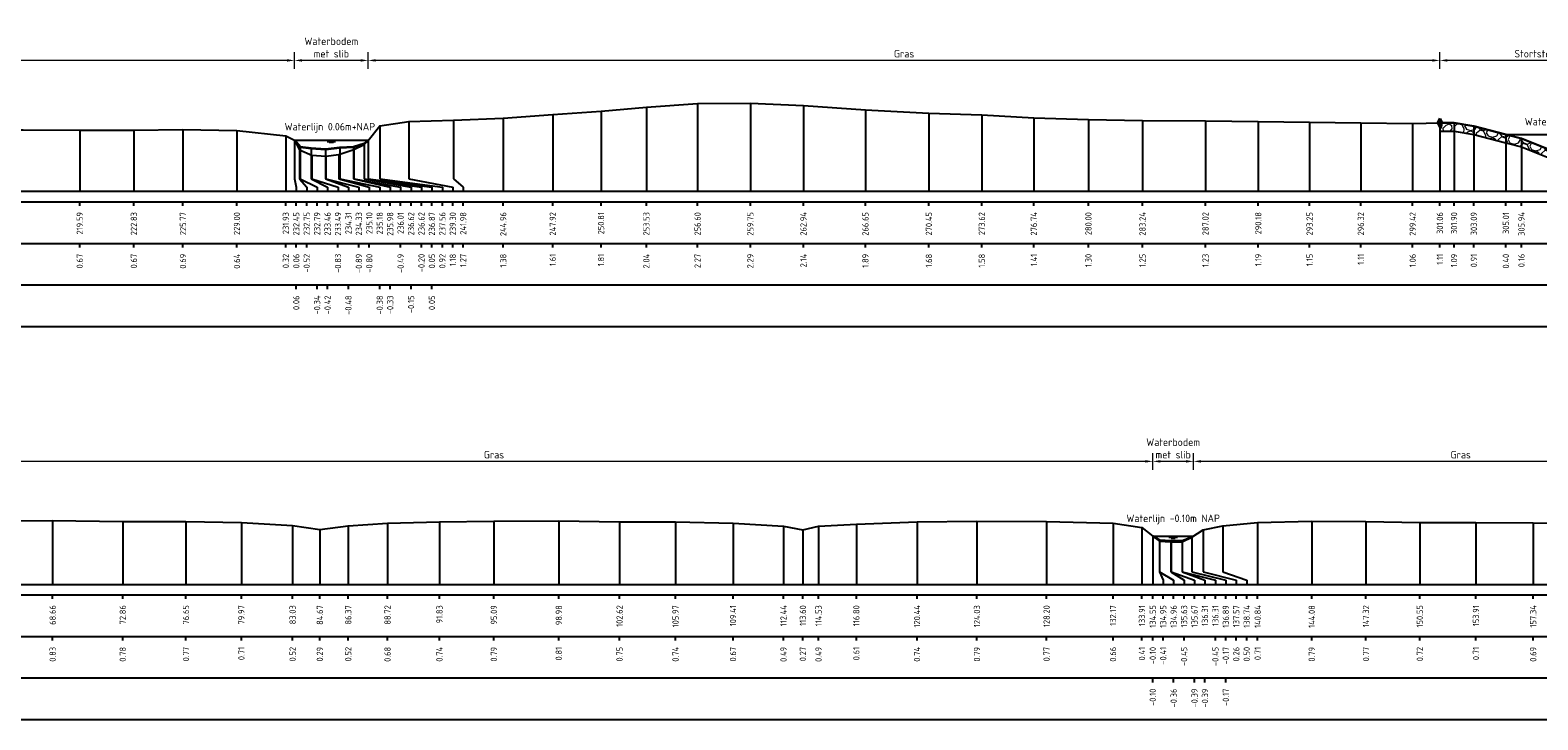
# Model space of a CAD drawing. Header units: metres. Extents: x 132725 to 140175, y 414354 to 417094.
# Tile 46 of 61: x 139917 to 140008, y 416888 to 416930. Entities that reach past the tile are written whole.
import ezdxf
from ezdxf.enums import TextEntityAlignment as Align

# ---------------------------------------------------------------- set-up
doc = ezdxf.new("R2010")
doc.units = ezdxf.units.M
doc.header["$PDMODE"] = 35
doc.header["$PDSIZE"] = 0.075
doc.layers.get('Defpoints').update_dxf_attribs({"true_color": 0x806000})
for name, color, linetype, lineweight in [('B-ME-GW-MAAIVELD-GD', 8, 'GW-MAAIVELD', 25), ('B-ME-VH-KANT ASFALT-SD', 7, 'Continuous', 25), ('B-ME-VH-VERHARDING_BESTORTING-A', 252, 'Continuous', 18), ('X-ME-AL-PROFIEL_BOVENKANT SLIB-GD', 42, 'Continuous', 35), ('X-XX-AL-DETAIL1-M', 7, 'Continuous', 18), ('X-XX-AL-GEBRUIKTE XREFS-GD', 7, 'Continuous', 35), ('X-XX-AL-NAP-T18', 7, 'Continuous', 18)]:
    doc.layers.add(name, color=color, linetype=linetype, lineweight=lineweight)
for name, color, linetype in [('X-ME-AL-PROFIEL_STORTSTEEN-GD', 7, 'Continuous'), ('X-ME-AL-PROFIEL_WATERLIJN-GD', 150, 'Continuous'), ('X-ME-AL-PROFIELRASTER-S', 7, 'Continuous')]:
    doc.layers.add(name, color=color, linetype=linetype)
doc.styles.add('NLCS-ISO-ANNOTATIEF-T18', font='NLCS-ISO.ttf', dxfattribs={"height": 1.8})
doc.styles.add('NLCS-ISO-ANNOTATIVE-T18', font='NLCS-ISO.ttf', dxfattribs={"height": 1.8})
doc.linetypes.add('GW-MAAIVELD', pattern='A,12,[40,NLCS.SHX,S=1,R=0,X=0,Y=-0.5],12', length=24)
doc.dimstyles.new('NLCS-ANNOTATIEF-T18-PIJL_L2_H0', dxfattribs={"dimtxt": 2.5, "dimasz": 1.8, "dimexe": 2, "dimexo": 2, "dimgap": 0.7, "dimtad": 1, "dimzin": 0, "dimdsep": 46, "dimtxsty": 'NLCS-ISO-ANNOTATIEF-T18', "dimcen": 0, "dimdle": 2, "dimclrd": 256, "dimclre": 256, "dimclrt": 10, "dimaunit": 2, "dimadec": 0, "dimazin": 0, "dimtfac": 1, "dimtdec": 3, "dimtofl": 0, "dimtmove": 0, "dimatfit": 3, "dimfxl": 2, "dimfxlon": 1, "dimtfillclr": 256, "dimtolj": 1, "dimtzin": 0, "dimlwd": -1, "dimlwe": -1, "dimarcsym": 0})

# ---------------------------------------------------------------- blocks, each defined once
blk = doc.blocks.new('SAL-PROFIELRASTER_BALK_EIND1-D')
at = {"color": 0, "linetype": 'ByBlock', "lineweight": -2, "flags": 128}
for points in [[(0, 0), (1, 0)], [(0, -2.5), (1, -2.5)], [(0, -12.5), (1, -12.5)]]:
    blk.add_lwpolyline(points, dxfattribs=at)
blk = doc.blocks.new('SAL-PROFIELRASTER_BALK_EIND2-D')
at = {"color": 0, "linetype": 'ByBlock', "lineweight": -2}
blk.add_line((1, -12.5), (0, -12.5), dxfattribs=at)
blk = doc.blocks.new('SAL-PROFIELRASTER_BALK_DATA-D')
at = {"color": 0, "linetype": 'ByBlock', "lineweight": -2}
blk.add_lwpolyline([(0, -3.5), (0, -2.5)], dxfattribs=at)
at = {"color": 0, "linetype": 'ByBlock', "lineweight": -2, "style": 'NLCS-ISO-ANNOTATIVE-T18'}
blk.add_attdef('GETAL', text='', height=1.5, rotation=90, dxfattribs=at).set_placement((0.75, -5), align=Align.RIGHT)
blk = doc.blocks.new('SAL-PROFIELRASTER_AANHAAL-D')
at = {"color": 9, "linetype": 'ByBlock', "lineweight": -2, "flags": 128}
blk.add_lwpolyline([(0, 1), (0, 0)], dxfattribs=at)
blk = doc.blocks.new('SAL-PROFIELRASTER_AANHAAL_STAGGER-D')
at = {"color": 9, "linetype": 'ByBlock', "lineweight": -2, "flags": 128}
for points in [[(0, 0), (0, -0.25)], [(0, -0.25), (1, -0.75)], [(1, -0.75), (1, -1)]]:
    blk.add_lwpolyline(points, dxfattribs=at)
blk = doc.blocks.new('*D79')
at = {"layer": 'Defpoints', "color": 0, "transparency": 16777216}
for p in [(139933.274, 416927.988), (139933.274, 416923.198), (139937.695, 416923.198)]:
    blk.add_point(p, dxfattribs=at)
at = {"layer": 'X-XX-AL-DETAIL1-M', "transparency": 16777216}
for p, q in [((139933.274, 416927.488), (139933.274, 416928.488)), ((139937.695, 416927.488), (139937.695, 416928.488)), ((139937.245, 416927.988), (139933.724, 416927.988))]:
    blk.add_line(p, q, dxfattribs=at)
for points in [[(139933.724, 416928.063), (139933.724, 416927.913), (139933.274, 416927.988)], [(139937.245, 416928.063), (139937.245, 416927.913), (139937.695, 416927.988)]]:
    blk.add_solid(points, dxfattribs=at)
at = {"layer": 'X-XX-AL-DETAIL1-M', "color": 10, "transparency": 16777216, "insert": (139935.484, 416928.763), "char_height": 0.45, "attachment_point": 5, "style": 'NLCS-ISO-ANNOTATIEF-T18'}
blk.add_mtext('\\A1;Waterbodem\\Pmet slib', dxfattribs=at)
blk = doc.blocks.new('*D80')
at = {"layer": 'Defpoints', "color": 0, "transparency": 16777216}
for p in [(140001.88, 416927.988), (140001.88, 416924.252), (140013.594, 416921.672)]:
    blk.add_point(p, dxfattribs=at)
at = {"layer": 'X-XX-AL-DETAIL1-M', "transparency": 16777216}
for p, q in [((140001.88, 416927.488), (140001.88, 416928.488)), ((140013.594, 416927.488), (140013.594, 416928.488)), ((140013.144, 416927.988), (140002.33, 416927.988))]:
    blk.add_line(p, q, dxfattribs=at)
for points in [[(140002.33, 416928.063), (140002.33, 416927.913), (140001.88, 416927.988)], [(140013.144, 416928.063), (140013.144, 416927.913), (140013.594, 416927.988)]]:
    blk.add_solid(points, dxfattribs=at)
at = {"layer": 'X-XX-AL-DETAIL1-M', "color": 10, "transparency": 16777216, "insert": (140007.737, 416928.388), "char_height": 0.45, "attachment_point": 5, "style": 'NLCS-ISO-ANNOTATIEF-T18'}
blk.add_mtext('\\A1;Stortsteen', dxfattribs=at)
blk = doc.blocks.new('*D86')
at = {"layer": 'Defpoints', "color": 0, "transparency": 16777216}
for p in [(139937.695, 416927.988), (140001.88, 416924.252), (139937.695, 416923.198)]:
    blk.add_point(p, dxfattribs=at)
at = {"layer": 'X-XX-AL-DETAIL1-M', "transparency": 16777216}
for p, q in [((139937.695, 416927.488), (139937.695, 416928.488)), ((140001.88, 416927.488), (140001.88, 416928.488)), ((140001.43, 416927.988), (139938.145, 416927.988))]:
    blk.add_line(p, q, dxfattribs=at)
for points in [[(139938.145, 416928.063), (139938.145, 416927.913), (139937.695, 416927.988)], [(140001.43, 416928.063), (140001.43, 416927.913), (140001.88, 416927.988)]]:
    blk.add_solid(points, dxfattribs=at)
at = {"layer": 'X-XX-AL-DETAIL1-M', "color": 10, "transparency": 16777216, "insert": (139969.787, 416928.388), "char_height": 0.45, "attachment_point": 5, "style": 'NLCS-ISO-ANNOTATIEF-T18'}
blk.add_mtext('\\A1;Gras', dxfattribs=at)
blk = doc.blocks.new('*D87')
at = {"layer": 'Defpoints', "color": 0, "transparency": 16777216}
for p in [(139849.451, 416927.988), (139849.451, 416923.168), (139933.274, 416923.198)]:
    blk.add_point(p, dxfattribs=at)
at = {"layer": 'X-XX-AL-DETAIL1-M', "transparency": 16777216}
for p, q in [((139849.451, 416927.488), (139849.451, 416928.488)), ((139933.274, 416927.488), (139933.274, 416928.488)), ((139932.824, 416927.988), (139849.901, 416927.988))]:
    blk.add_line(p, q, dxfattribs=at)
for points in [[(139849.901, 416928.063), (139849.901, 416927.913), (139849.451, 416927.988)], [(139932.824, 416928.063), (139932.824, 416927.913), (139933.274, 416927.988)]]:
    blk.add_solid(points, dxfattribs=at)
at = {"layer": 'X-XX-AL-DETAIL1-M', "color": 10, "transparency": 16777216, "insert": (139891.362, 416928.388), "char_height": 0.45, "attachment_point": 5, "style": 'NLCS-ISO-ANNOTATIEF-T18'}
blk.add_mtext('\\A1;Gras', dxfattribs=at)
blk = doc.blocks.new('SVH-KANT STORTSTEEN DWP-SOD')
at = {"flags": 128}
blk.add_lwpolyline([(-0.25, 0), (0.25, 0)], dxfattribs=at)
at = {"layer": 'X-XX-AL-GEBRUIKTE XREFS-GD', "flags": 128}
for points in [[(0, 0.5), (-0.25, 0)], [(-0.25, 0), (0, -0.5)], [(0, -0.5), (0, 0.5)], [(0, 0.5), (0.25, 0)], [(0.25, 0), (0, -0.5)]]:
    blk.add_lwpolyline(points, dxfattribs=at)
blk = doc.blocks.new('*D165')
at = {"layer": 'Defpoints', "color": 0, "transparency": 16777216}
for p in [(139984.682, 416903.949), (139984.682, 416899.474), (139987.127, 416899.474)]:
    blk.add_point(p, dxfattribs=at)
at = {"layer": 'X-XX-AL-DETAIL1-M', "transparency": 16777216}
for p, q in [((139984.682, 416903.449), (139984.682, 416904.449)), ((139986.677, 416903.949), (139985.132, 416903.949)), ((139987.127, 416903.449), (139987.127, 416904.449))]:
    blk.add_line(p, q, dxfattribs=at)
for points in [[(139985.132, 416904.024), (139985.132, 416903.874), (139984.682, 416903.949)], [(139986.677, 416904.024), (139986.677, 416903.874), (139987.127, 416903.949)]]:
    blk.add_solid(points, dxfattribs=at)
at = {"layer": 'X-XX-AL-DETAIL1-M', "color": 10, "transparency": 16777216, "insert": (139985.904, 416904.724), "char_height": 0.45, "attachment_point": 5, "style": 'NLCS-ISO-ANNOTATIEF-T18'}
blk.add_mtext('\\A1;Waterbodem\\Pmet slib', dxfattribs=at)
blk = doc.blocks.new('*D173')
at = {"layer": 'Defpoints', "color": 0, "transparency": 16777216}
for p in [(139987.127, 416903.949), (139987.127, 416899.474), (140071.072, 416899.465)]:
    blk.add_point(p, dxfattribs=at)
at = {"layer": 'X-XX-AL-DETAIL1-M', "transparency": 16777216}
for p, q in [((139987.127, 416903.449), (139987.127, 416904.449)), ((140070.622, 416903.949), (139987.577, 416903.949)), ((140071.072, 416903.449), (140071.072, 416904.449))]:
    blk.add_line(p, q, dxfattribs=at)
for points in [[(139987.577, 416904.024), (139987.577, 416903.874), (139987.127, 416903.949)], [(140070.622, 416904.024), (140070.622, 416903.874), (140071.072, 416903.949)]]:
    blk.add_solid(points, dxfattribs=at)
at = {"layer": 'X-XX-AL-DETAIL1-M', "color": 10, "transparency": 16777216, "insert": (140003.125, 416904.349), "char_height": 0.45, "attachment_point": 5, "style": 'NLCS-ISO-ANNOTATIEF-T18'}
blk.add_mtext('\\A1;Gras', dxfattribs=at)
blk = doc.blocks.new('*D174')
at = {"layer": 'Defpoints', "color": 0, "transparency": 16777216}
for p in [(139905.767, 416903.949), (139905.767, 416899.605), (139984.682, 416899.474)]:
    blk.add_point(p, dxfattribs=at)
at = {"layer": 'X-XX-AL-DETAIL1-M', "transparency": 16777216}
for p, q in [((139905.767, 416903.449), (139905.767, 416904.449)), ((139984.232, 416903.949), (139906.217, 416903.949)), ((139984.682, 416903.449), (139984.682, 416904.449))]:
    blk.add_line(p, q, dxfattribs=at)
for points in [[(139906.217, 416904.024), (139906.217, 416903.874), (139905.767, 416903.949)], [(139984.232, 416904.024), (139984.232, 416903.874), (139984.682, 416903.949)]]:
    blk.add_solid(points, dxfattribs=at)
at = {"layer": 'X-XX-AL-DETAIL1-M', "color": 10, "transparency": 16777216, "insert": (139945.224, 416904.349), "char_height": 0.45, "attachment_point": 5, "style": 'NLCS-ISO-ANNOTATIEF-T18'}
blk.add_mtext('\\A1;Gras', dxfattribs=at)

msp = doc.modelspace()

# ---------------------------------------------------------------- hatches: boundary and pattern name
at = {"layer": 'B-ME-VH-VERHARDING_BESTORTING-A'}
h = msp.add_hatch(dxfattribs=at)
h.set_pattern_fill('AVH-BESTORTING_01', color=256, scale=0.1, pattern_type=2)
h.set_pattern_definition([(342.742, (140008.1969, 416860.5567), (0.539798, 0.97739), [0.27272, -1.09194]), (17.258, (140007.15416, 416860.88064), (0.539804, 0.977399), [0.27272, -1.65719]), (61.0888, (140007.4146, 416860.9616), (-1.303186, 0.404857), [0.22313, -0.89341]), (118.9112, (140008.2858, 416859.77455), (-0.539801, -0.977414), [0.22313, -1.35591]), (162.742, (140007.4146, 416861.3522), (-0.539798, -0.97739), [0.27272, -1.09194]), (197.258, (140007.15416, 416861.4331), (-0.539804, -0.977399), [0.27272, -1.65719]), (241.0888, (140006.8937, 416861.3523), (1.303186, -0.404857), [0.22313, -0.89341]), (298.9112, (140007.3257, 416862.1343), (0.539801, 0.977414), [0.22313, -1.35591]), (342.742, (140005.5571, 416861.9795), (-0.763385, 1.382236), [0.24341, -1.12122]), (40.85185, (140004.17016, 416858.97505), (0.5398024, 0.9773985), [0.24469, -3.61913]), (84.587, (140005.97463, 416862.0673), (-0.223591, 2.359645), [0.29716, -3.05481]), (118.9112, (140007.3057, 416861.9569), (-1.303208, 0.404857), [0.29575, -1.28331]), (162.742, (140005.8597, 416862.622), (0.763385, -1.382236), [0.24484, -1.11975]), (40.85185, (140003.8218, 416859.60283), (0.5398024, 0.9773985), [0.24409, -3.61972]), (84.587, (140005.41325, 416862.2399), (-0.5398004, -0.977407), [0.29647, -3.05553]), (298.9112, (140005.4132, 416862.2399), (1.303208, -0.404857), [0.29753, -1.28153]), (26.669, (140002.9584, 416860.14155), (-1.842996, -0.5725531), [0.18275, -4.54613]), (84.587, (140006.04428, 416862.75055), (-0.5398004, -0.977407), [0.18319, -3.16878]), (131.7624, (140004.53478, 416865.69743), (-2.066604, 1.7871012), [0.24466, -4.00428]), (162.742, (140002.976, 416860.5881), (-0.539799, -0.977389), [0.19694, -1.16769]), (26.669, (140002.62444, 416860.5644), (-1.842996, -0.5725531), [0.18297, -4.54591]), (84.587, (140005.5281, 416862.8917), (-0.5398004, -0.977407), [0.20094, -3.15103]), (131.7624, (140004.14113, 416865.49955), (-2.066604, 1.7871012), [0.20994, -4.039]), (342.742, (140005.6679, 416862.7351), (0.539799, 0.977389), [0.22313, -1.1415]), (50.24156, (140005.9038, 416860.81758), (0.5397897, 0.9773901), [0.21713, -6.88472]), (95.413, (140006.04266, 416860.9845), (-0.763387, 1.38224), [0.19056, -2.17966]), (150.93884, (140003.19472, 416864.34352), (-1.303193, 0.4048578), [0.17556, -5.17047]), (197.258, (140005.8712, 416861.25946), (1.303191, -0.404854), [0.22316, -1.70672]), (50.24156, (140005.51013, 416861.0154), (0.5397897, 0.9773901), [0.23138, -6.87047]), (95.413, (140005.5265, 416860.84264), (-0.763387, 1.38224), [0.17353, -2.19669]), (150.93884, (140002.86075, 416863.9207), (-1.303193, 0.4048578), [0.18788, -5.15816]), (17.258, (140005.6907, 416860.75136), (-1.303191, 0.404854), [0.22313, -1.70675])])
h.paths.add_polyline_path([(140001.88, 416923.752), (140002.728, 416923.736), (140003.914, 416923.552), (140005.832, 416923.039), (140006.764, 416922.802), (140008.466, 416922.136), (140010.454, 416921.872), (140012.344, 416921.522), (140013.594, 416921.172), (140013.594, 416921.672), (140012.344, 416922.022), (140010.454, 416922.372), (140008.466, 416922.636), (140006.764, 416923.302), (140005.832, 416923.539), (140003.914, 416924.052), (140002.728, 416924.236), (140001.88, 416924.252)])

# ---------------------------------------------------------------- linework, layer by layer
at = {"layer": 'B-ME-GW-MAAIVELD-GD', "ltscale": 0.1, "flags": 128}
for points in [[(139700.824, 416924.023), (139703.72, 416923.864), (139704.809, 416923.758), (139705.048, 416923.562), (139705.417, 416923.184), (139706.119, 416922.581), (139706.972, 416922.691), (139707.905, 416922.793), (139708.413, 416923.171), (139709.319, 416923.738), (139710.113, 416923.894), (139713.477, 416923.886), (139716.737, 416923.834), (139719.894, 416923.801), (139723.213, 416923.832), (139726.292, 416923.836), (139729.366, 416923.842), (139732.087, 416923.822), (139735.366, 416923.858), (139738.325, 416923.867), (139741.653, 416923.795), (139744.721, 416923.821), (139748.219, 416923.812), (139751.297, 416923.81), (139754.769, 416923.839), (139757.993, 416923.796), (139759.567, 416923.743), (139761.064, 416923.752), (139763.359, 416923.823), (139766.805, 416923.821), (139770.042, 416923.829), (139773.156, 416923.82), (139775.409, 416923.731), (139776.943, 416923.187), (139777.437, 416922.793), (139778.357, 416922.684), (139779.211, 416922.862), (139779.637, 416923.19), (139780.25, 416923.452), (139781.765, 416923.618), (139782.86, 416923.817), (139784.946, 416923.967), (139787.754, 416923.973), (139790.711, 416923.957), (139793.742, 416923.927), (139797.057, 416923.818), (139799.926, 416923.743), (139803.143, 416923.827), (139806.763, 416923.834), (139809.93, 416923.813), (139811.491, 416923.741), (139814.309, 416923.678), (139816.067, 416923.825), (139819.246, 416923.871), (139822.814, 416923.882), (139826.612, 416923.867), (139830.085, 416923.812), (139833.044, 416923.91), (139836.765, 416923.805), (139840.079, 416923.818), (139843.173, 416923.774), (139846.477, 416923.539), (139847.574, 416923.171), (139847.841, 416922.727), (139848.413, 416922.594), (139848.943, 416922.608), (139849.451, 416923.168), (139851.12, 416923.663), (139852.711, 416923.867), (139855.244, 416923.827), (139857.956, 416923.832), (139860.965, 416923.87), (139864.23, 416923.926), (139867.673, 416923.845), (139869.915, 416923.6), (139871.324, 416923.621), (139874.05, 416923.811), (139877.519, 416923.799), (139880.909, 416923.859), (139883.976, 416923.915), (139887.376, 416923.876), (139890.678, 416923.767), (139893.909, 416923.717), (139897.127, 416923.801), (139900.186, 416923.653), (139903.607, 416923.657), (139906.731, 416923.693), (139910.075, 416923.665), (139913.469, 416923.816), (139917.03, 416923.828), (139920.411, 416923.81), (139923.657, 416923.814), (139926.596, 416923.836), (139929.829, 416923.786), (139932.757, 416923.464), (139933.274, 416923.198), (139933.574, 416922.618), (139934.311, 416922.31), (139935.154, 416922.251), (139935.929, 416922.343), (139936.83, 416922.649), (139937.446, 416922.944), (139937.691, 416923.194), (139938.383, 416924.065), (139940.126, 416924.32), (139942.806, 416924.409), (139945.78, 416924.524), (139948.743, 416924.749), (139951.637, 416924.953), (139954.351, 416925.181), (139957.42, 416925.409), (139960.579, 416925.431), (139963.76, 416925.279), (139967.472, 416925.028), (139971.274, 416924.818), (139974.442, 416924.718), (139977.561, 416924.553), (139980.829, 416924.438), (139984.067, 416924.394), (139987.841, 416924.368), (139991.002, 416924.335), (139994.074, 416924.29), (139997.144, 416924.25), (140000.249, 416924.205), (140001.88, 416924.252), (140002.728, 416924.236), (140003.914, 416924.052), (140005.832, 416923.539), (140006.764, 416923.302), (140008.466, 416922.636), (140010.454, 416922.372), (140012.344, 416922.022), (140013.594, 416921.672)], [(139850.128, 416900.541), (139852.399, 416900.399), (139853.293, 416899.618), (139853.69, 416899.126), (139854.324, 416899.044), (139854.628, 416899.167), (139855.034, 416899.608), (139855.8, 416900.183), (139856.775, 416900.423), (139858.993, 416900.384), (139861.986, 416900.423), (139865.148, 416900.38), (139868.235, 416900.327), (139871.58, 416900.42), (139874.798, 416900.422), (139878.175, 416900.446), (139881.949, 416900.357), (139884.345, 416900.097), (139887.562, 416900.347), (139890.234, 416900.407), (139893.611, 416900.441), (139897.152, 416900.363), (139899.885, 416900.214), (139901.51, 416899.98), (139902.741, 416899.591), (139903.64, 416899.187), (139904.436, 416899.183), (139905.191, 416899.297), (139905.767, 416899.605), (139906.653, 416900.016), (139907.932, 416900.196), (139911.004, 416900.322), (139914.768, 416900.361), (139918.791, 416900.404), (139922.989, 416900.352), (139926.777, 416900.344), (139930.096, 416900.281), (139933.163, 416900.097), (139934.794, 416899.861), (139936.495, 416900.091), (139938.848, 416900.252), (139941.958, 416900.319), (139945.218, 416900.362), (139949.105, 416900.388), (139952.745, 416900.329), (139956.098, 416900.314), (139959.542, 416900.249), (139962.565, 416900.068), (139963.726, 416899.842), (139964.662, 416900.061), (139966.928, 416900.182), (139970.563, 416900.314), (139974.153, 416900.363), (139978.323, 416900.345), (139982.302, 416900.238), (139984.034, 416899.988), (139984.682, 416899.474), (139985.076, 416899.165), (139985.759, 416899.123), (139986.442, 416899.125), (139987.017, 416899.404), (139987.695, 416899.835), (139988.873, 416900.076), (139990.965, 416900.286), (139994.203, 416900.365), (139997.452, 416900.345), (140000.676, 416900.292), (140004.04, 416900.283), (140007.468, 416900.26), (140010.769, 416900.251), (140013.887, 416900.078), (140015.127, 416899.802), (140016.568, 416900.1), (140018.297, 416900.22), (140021.585, 416900.281), (140025.135, 416900.267), (140027.886, 416900.235), (140031.551, 416900.283), (140034.929, 416900.284), (140038.237, 416900.269), (140041.694, 416900.206), (140044.032, 416900.019), (140045.126, 416899.771), (140046.417, 416900.058), (140048.158, 416900.193), (140051.091, 416900.3), (140054.207, 416900.325), (140057.382, 416900.339), (140060.365, 416900.333), (140063.226, 416900.31), (140066.605, 416900.284), (140068.893, 416900.074), (140070.312, 416899.824), (140071.072, 416899.465), (140071.339, 416899.238), (140071.823, 416899.198), (140072.509, 416899.242), (140072.842, 416899.444), (140073.446, 416899.835), (140074.484, 416900.197), (140076.363, 416900.321), (140078.773, 416900.336), (140080.577, 416900.055), (140081.363, 416899.442), (140081.856, 416899.106), (140082.389, 416899.148), (140082.905, 416899.181), (140083.314, 416899.422), (140084.438, 416900.268), (140085.853, 416900.6), (140088.46, 416900.699), (140090.728, 416900.85), (140093.295, 416901.056), (140095.708, 416901.328), (140098.105, 416901.586), (140100.992, 416901.792), (140103.382, 416901.925), (140105.123, 416901.948), (140107.602, 416901.902), (140109.327, 416901.834), (140112.166, 416901.628), (140115.217, 416901.404), (140118.679, 416901.244), (140121.377, 416901.119), (140124.513, 416901.103), (140127.737, 416901.166), (140131.235, 416901.208), (140134.715, 416901.295), (140138.208, 416901.276), (140141.572, 416901.137), (140144.249, 416901.107), (140146.047, 416900.876), (140147.037, 416900.742), (140147.629, 416900.751), (140148.736, 416900.394), (140148.925, 416900.362), (140150.371, 416900.252), (140151.163, 416900.042), (140151.7, 416899.826), (140153.419, 416899.512), (140154.028, 416898.815), (140155.988, 416898.405), (140157.818, 416898.235)]]:
    msp.add_lwpolyline(points, dxfattribs=at)
at = {"layer": 'X-ME-AL-PROFIEL_BOVENKANT SLIB-GD'}
for points in [[(139933.274, 416923.198), (139933.611, 416922.805), (139934.282, 416922.725), (139935.134, 416922.661), (139936.001, 416922.766), (139936.809, 416922.813), (139937.443, 416922.997), (139937.691, 416923.194)], [(139984.682, 416899.474), (139985.084, 416899.216), (139985.793, 416899.185), (139986.439, 416899.189), (139987.017, 416899.404)]]:
    msp.add_lwpolyline(points, dxfattribs=at)
at = {"layer": 'X-ME-AL-PROFIEL_STORTSTEEN-GD'}
msp.add_lwpolyline([(140001.88, 416923.752), (140002.728, 416923.736), (140003.914, 416923.552), (140005.832, 416923.039), (140006.764, 416922.802), (140008.466, 416922.136), (140010.454, 416921.872), (140012.344, 416921.522), (140013.594, 416921.172), (140013.594, 416921.672), (140012.344, 416922.022), (140010.454, 416922.372), (140008.466, 416922.636), (140006.764, 416923.302), (140005.832, 416923.539), (140003.914, 416924.052), (140002.728, 416924.236), (140001.88, 416924.252)], close=True, dxfattribs=at)
at = {"layer": 'X-ME-AL-PROFIEL_WATERLIJN-GD'}
for points in [[(139933.274, 416923.198), (139937.695, 416923.198)], [(139935.234, 416923.136), (139935.734, 416923.136)], [(139935.359, 416923.077), (139935.609, 416923.077)], [(140005.832, 416923.539), (140013.594, 416923.539)], [(139984.682, 416899.474), (139987.127, 416899.474)], [(139985.654, 416899.413), (139986.154, 416899.413)], [(139985.779, 416899.353), (139986.029, 416899.353)]]:
    msp.add_lwpolyline(points, dxfattribs=at)

# ---------------------------------------------------------------- block references
at = {"layer": 'B-ME-VH-KANT ASFALT-SD', "xscale": 0.5, "yscale": 0.5, "zscale": 0.5}
msp.add_blockref('SVH-KANT STORTSTEEN DWP-SOD', (140001.88, 416924.252), dxfattribs=at)
at = {"layer": 'X-ME-AL-PROFIELRASTER-S'}
for p, yscale in [((139948.743, 416920.142), 4.607), ((139951.637, 416920.142), 4.811), ((139954.351, 416920.142), 5.039), ((139957.42, 416920.142), 5.266999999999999), ((139960.579, 416920.142), 5.289), ((139963.76, 416920.142), 5.137), ((139967.472, 416920.142), 4.886), ((139971.274, 416920.142), 4.676), ((139974.442, 416920.142), 4.576000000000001), ((139920.411, 416920.142), 3.668), ((139923.657, 416920.142), 3.672), ((139926.596, 416920.142), 3.694), ((139929.829, 416920.142), 3.644), ((139938.383, 416921.142), 2.923), ((139940.126, 416921.142), 3.178), ((139942.806, 416921.142), 3.267), ((139945.78, 416920.142), 4.382), ((139977.561, 416920.142), 4.411), ((139980.829, 416920.142), 4.296), ((139984.067, 416920.142), 4.252), ((139987.841, 416920.142), 4.226), ((139991.002, 416920.142), 4.193), ((139994.074, 416920.142), 4.148), ((139997.144, 416920.142), 4.108000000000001), ((140000.249, 416920.142), 4.063), ((140001.88, 416920.142), 4.11), ((140002.728, 416920.142), 4.094), ((140003.914, 416920.142), 3.91), ((139932.757, 416920.142), 3.322), ((139933.274, 416921.142), 2.056), ((139933.274, 416921.142), 2.056), ((139933.274, 416921.142), 2.056), ((139933.274, 416921.142), 2.056), ((139933.611, 416921.142), 1.663), ((139936.809, 416921.142), 1.671), ((139937.443, 416921.142), 1.855), ((139937.446, 416921.142), 1.802), ((139937.691, 416921.142), 2.052), ((139937.691, 416921.142), 2.052), ((139937.691, 416921.142), 2.052), ((139937.691, 416921.142), 2.052), ((140005.832, 416920.142), 3.397), ((140005.832, 416920.142), 3.397), ((140006.764, 416920.142), 3.16), ((139933.574, 416921.142), 1.476), ((139934.282, 416921.142), 1.583), ((139934.311, 416921.142), 1.168), ((139935.134, 416921.142), 1.519), ((139935.154, 416921.142), 1.109), ((139935.929, 416921.142), 1.201), ((139936.001, 416921.142), 1.624), ((139936.83, 416921.142), 1.507), ((139918.791, 416896.575), 3.829), ((139922.989, 416896.575), 3.777), ((139926.777, 416896.575), 3.769), ((139930.096, 416896.575), 3.706), ((139938.848, 416896.575), 3.677), ((139941.958, 416896.575), 3.744), ((139945.218, 416896.575), 3.787), ((139949.105, 416896.575), 3.813), ((139952.745, 416896.575), 3.754), ((139956.098, 416896.575), 3.739), ((139959.542, 416896.575), 3.674), ((139970.563, 416896.575), 3.739), ((139974.153, 416896.575), 3.788), ((139978.323, 416896.575), 3.77), ((139982.302, 416896.575), 3.663), ((139990.965, 416896.575), 3.711), ((139994.203, 416896.575), 3.79), ((139997.452, 416896.575), 3.77), ((140000.676, 416896.575), 3.717), ((140004.04, 416896.575), 3.708), ((140007.468, 416896.575), 3.685), ((139933.163, 416896.575), 3.522), ((139934.794, 416896.575), 3.286), ((139936.495, 416896.575), 3.516), ((139962.565, 416896.575), 3.493), ((139963.726, 416896.575), 3.267), ((139964.662, 416896.575), 3.486), ((139966.928, 416896.575), 3.607), ((139984.034, 416896.575), 3.413), ((139984.682, 416896.575), 2.899), ((139984.682, 416896.575), 2.899), ((139984.682, 416896.575), 2.899), ((139984.682, 416896.575), 2.899), ((139987.017, 416897.575), 1.829), ((139987.017, 416897.575), 1.829), ((139987.017, 416897.575), 1.829), ((139987.017, 416897.575), 1.829), ((139987.695, 416897.575), 2.26), ((139988.873, 416897.575), 2.501), ((139985.076, 416897.575), 1.59), ((139985.084, 416897.575), 1.641), ((139985.759, 416897.575), 1.548), ((139985.793, 416897.575), 1.61), ((139986.439, 416897.575), 1.614), ((139986.442, 416897.575), 1.55)]:
    msp.add_blockref('SAL-PROFIELRASTER_AANHAAL-D', p, dxfattribs=dict(at, yscale=yscale))
for p, xscale, zscale in [((139933.274, 416921.142), 0.1087500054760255, 0.1087500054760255), ((139933.274, 416921.142), 0.1087500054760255, 0.1087500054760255), ((139933.274, 416921.142), 0.1087500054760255, 0.1087500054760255), ((139933.274, 416921.142), 0.1087500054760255, 0.1087500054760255), ((139933.574, 416921.142), 0.4335280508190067, 0.4335280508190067), ((139933.611, 416921.142), 1.021558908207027, 1.021558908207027), ((139934.282, 416921.142), 0.9758142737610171, 0.9758142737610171), ((139934.311, 416921.142), 1.571753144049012, 1.571753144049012), ((139935.134, 416921.142), 1.373095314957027, 1.373095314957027), ((139935.154, 416921.142), 1.978446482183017, 1.978446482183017), ((139935.929, 416921.142), 1.828305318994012, 1.828305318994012), ((139936.001, 416921.142), 2.381402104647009, 2.381402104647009), ((139936.809, 416921.142), 2.198532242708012, 2.198532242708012), ((139936.83, 416921.142), 2.802337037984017, 2.802337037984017), ((139937.443, 416921.142), 2.814347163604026, 2.814347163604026), ((139937.446, 416921.142), 3.436052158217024, 3.436052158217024), ((139937.691, 416921.142), 3.816579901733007, 3.816579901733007), ((139937.691, 416921.142), 3.816579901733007, 3.816579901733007), ((139937.691, 416921.142), 3.816579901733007, 3.816579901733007), ((139937.691, 416921.142), 3.816579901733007, 3.816579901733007), ((139938.383, 416921.142), 3.749232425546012, 3.749232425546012), ((139940.126, 416921.142), 2.631012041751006, 2.631012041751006), ((139942.806, 416921.142), 0.576627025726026, 0.576627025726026), ((139985.076, 416897.575), 0.2310130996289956, 0.2310130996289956), ((139985.084, 416897.575), 0.8483088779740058, 0.8483088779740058), ((139985.759, 416897.575), 0.7981942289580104, 0.7981942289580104), ((139985.793, 416897.575), 1.389002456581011, 1.389002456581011), ((139986.439, 416897.575), 1.368246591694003, 1.368246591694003), ((139986.442, 416897.575), 1.989852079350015, 1.989852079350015), ((139987.017, 416897.575), 2.040427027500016, 2.040427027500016), ((139987.017, 416897.575), 2.040427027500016, 2.040427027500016), ((139987.017, 416897.575), 2.040427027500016, 2.040427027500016), ((139987.017, 416897.575), 2.040427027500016, 2.040427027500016), ((139987.695, 416897.575), 1.98709419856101, 1.98709419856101), ((139988.873, 416897.575), 1.434266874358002, 1.434266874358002)]:
    msp.add_blockref('SAL-PROFIELRASTER_AANHAAL_STAGGER-D', p, dxfattribs=dict(at, xscale=xscale, zscale=zscale))
at = {"layer": 'X-ME-AL-PROFIELRASTER-S', "yscale": 0.25}
for name, p, xscale, zscale in [('SAL-PROFIELRASTER_BALK_EIND1-D', (139700.824, 416920.142), 313.5, 308.2663785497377), ('SAL-PROFIELRASTER_BALK_EIND2-D', (139700.824, 416917.642), 313.5, 308.2663785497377), ('SAL-PROFIELRASTER_BALK_EIND2-D', (139700.824, 416915.142), 313.5, 308.2663785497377), ('SAL-PROFIELRASTER_BALK_EIND1-D', (139850.128, 416896.575), 308, 303.9164703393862), ('SAL-PROFIELRASTER_BALK_EIND2-D', (139850.128, 416894.075), 308, 303.9164703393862), ('SAL-PROFIELRASTER_BALK_EIND2-D', (139850.128, 416891.575), 308, 303.9164703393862)]:
    msp.add_blockref(name, p, dxfattribs=dict(at, xscale=xscale, zscale=zscale))
at = {"layer": 'X-ME-AL-PROFIELRASTER-S', "xscale": 0.25, "yscale": 0.25, "zscale": 0.25}
for p, values in [((139920.411, 416920.142), {'GETAL': '219.59'}), ((139923.657, 416920.142), {'GETAL': '222.83'}), ((139926.596, 416920.142), {'GETAL': '225.77'}), ((139929.829, 416920.142), {'GETAL': '229.00'}), ((139932.757, 416920.142), {'GETAL': '231.93'}), ((139933.382, 416920.142), {'GETAL': '232.45'}), ((139933.382, 416920.142), {'GETAL': '232.45'}), ((139933.382, 416920.142), {'GETAL': '232.45'}), ((139933.382, 416920.142), {'GETAL': '232.45'}), ((139934.007, 416920.142), {'GETAL': '232.75'}), ((139934.632, 416920.142), {'GETAL': '232.79'}), ((139935.257, 416920.142), {'GETAL': '233.46'}), ((139935.882, 416920.142), {'GETAL': '233.49'}), ((139936.507, 416920.142), {'GETAL': '234.31'}), ((139937.132, 416920.142), {'GETAL': '234.33'}), ((139937.757, 416920.142), {'GETAL': '235.10'}), ((139938.382, 416920.142), {'GETAL': '235.18'}), ((139939.007, 416920.142), {'GETAL': '235.98'}), ((139939.632, 416920.142), {'GETAL': '236.01'}), ((139940.257, 416920.142), {'GETAL': '236.62'}), ((139940.882, 416920.142), {'GETAL': '236.62'}), ((139941.507, 416920.142), {'GETAL': '236.87'}), ((139941.507, 416920.142), {'GETAL': '236.87'}), ((139941.507, 416920.142), {'GETAL': '236.87'}), ((139941.507, 416920.142), {'GETAL': '236.87'}), ((139942.132, 416920.142), {'GETAL': '237.56'}), ((139942.757, 416920.142), {'GETAL': '239.30'}), ((139943.382, 416920.142), {'GETAL': '241.98'}), ((139945.78, 416920.142), {'GETAL': '244.96'}), ((139948.743, 416920.142), {'GETAL': '247.92'}), ((139951.637, 416920.142), {'GETAL': '250.81'}), ((139954.351, 416920.142), {'GETAL': '253.53'}), ((139957.42, 416920.142), {'GETAL': '256.60'}), ((139960.579, 416920.142), {'GETAL': '259.75'}), ((139963.76, 416920.142), {'GETAL': '262.94'}), ((139967.472, 416920.142), {'GETAL': '266.65'}), ((139971.274, 416920.142), {'GETAL': '270.45'}), ((139974.442, 416920.142), {'GETAL': '273.62'}), ((139977.561, 416920.142), {'GETAL': '276.74'}), ((139980.829, 416920.142), {'GETAL': '280.00'}), ((139984.067, 416920.142), {'GETAL': '283.24'}), ((139987.841, 416920.142), {'GETAL': '287.02'}), ((139991.002, 416920.142), {'GETAL': '290.18'}), ((139994.074, 416920.142), {'GETAL': '293.25'}), ((139997.144, 416920.142), {'GETAL': '296.32'}), ((140000.249, 416920.142), {'GETAL': '299.42'}), ((140001.88, 416920.142), {'GETAL': '301.06'}), ((140002.728, 416920.142), {'GETAL': '301.90'}), ((140003.914, 416920.142), {'GETAL': '303.09'}), ((140005.832, 416920.142), {'GETAL': '305.01'}), ((140005.832, 416920.142), {'GETAL': '305.01'}), ((140006.764, 416920.142), {'GETAL': '305.94'}), ((139920.411, 416917.642), {'GETAL': '0.67'}), ((139923.657, 416917.642), {'GETAL': '0.67'}), ((139926.596, 416917.642), {'GETAL': '0.69'}), ((139929.829, 416917.642), {'GETAL': '0.64'}), ((139932.757, 416917.642), {'GETAL': '0.32'}), ((139933.382, 416917.642), {'GETAL': '0.06'}), ((139934.007, 416917.642), {'GETAL': '-0.52'}), ((139935.882, 416917.642), {'GETAL': '-0.83'}), ((139937.132, 416917.642), {'GETAL': '-0.89'}), ((139937.757, 416917.642), {'GETAL': '-0.80'}), ((139939.632, 416917.642), {'GETAL': '-0.49'}), ((139940.882, 416917.642), {'GETAL': '-0.20'}), ((139941.507, 416917.642), {'GETAL': '0.05'}), ((139942.132, 416917.642), {'GETAL': '0.92'}), ((139942.757, 416917.642), {'GETAL': '1.18'}), ((139943.382, 416917.642), {'GETAL': '1.27'}), ((139945.78, 416917.642), {'GETAL': '1.38'}), ((139948.743, 416917.642), {'GETAL': '1.61'}), ((139951.637, 416917.642), {'GETAL': '1.81'}), ((139954.351, 416917.642), {'GETAL': '2.04'}), ((139957.42, 416917.642), {'GETAL': '2.27'}), ((139960.579, 416917.642), {'GETAL': '2.29'}), ((139963.76, 416917.642), {'GETAL': '2.14'}), ((139967.472, 416917.642), {'GETAL': '1.89'}), ((139971.274, 416917.642), {'GETAL': '1.68'}), ((139974.442, 416917.642), {'GETAL': '1.58'}), ((139977.561, 416917.642), {'GETAL': '1.41'}), ((139980.829, 416917.642), {'GETAL': '1.30'}), ((139984.067, 416917.642), {'GETAL': '1.25'}), ((139987.841, 416917.642), {'GETAL': '1.23'}), ((139991.002, 416917.642), {'GETAL': '1.19'}), ((139994.074, 416917.642), {'GETAL': '1.15'}), ((139997.144, 416917.642), {'GETAL': '1.11'}), ((140000.249, 416917.642), {'GETAL': '1.06'}), ((140001.88, 416917.642), {'GETAL': '1.11'}), ((140002.728, 416917.642), {'GETAL': '1.09'}), ((140003.914, 416917.642), {'GETAL': '0.91'}), ((140005.832, 416917.642), {'GETAL': '0.40'}), ((140006.764, 416917.642), {'GETAL': '0.16'}), ((139933.382, 416915.142), {'GETAL': '0.06'}), ((139934.632, 416915.142), {'GETAL': '-0.34'}), ((139935.257, 416915.142), {'GETAL': '-0.42'}), ((139936.507, 416915.142), {'GETAL': '-0.48'}), ((139938.382, 416915.142), {'GETAL': '-0.38'}), ((139939.007, 416915.142), {'GETAL': '-0.33'}), ((139940.257, 416915.142), {'GETAL': '-0.15'}), ((139941.507, 416915.142), {'GETAL': '0.05'}), ((139918.791, 416896.575), {'GETAL': '68.66'}), ((139922.989, 416896.575), {'GETAL': '72.86'}), ((139926.777, 416896.575), {'GETAL': '76.65'}), ((139930.096, 416896.575), {'GETAL': '79.97'}), ((139933.163, 416896.575), {'GETAL': '83.03'}), ((139934.794, 416896.575), {'GETAL': '84.67'}), ((139936.495, 416896.575), {'GETAL': '86.37'}), ((139938.848, 416896.575), {'GETAL': '88.72'}), ((139941.958, 416896.575), {'GETAL': '91.83'}), ((139945.218, 416896.575), {'GETAL': '95.09'}), ((139949.105, 416896.575), {'GETAL': '98.98'}), ((139952.745, 416896.575), {'GETAL': '102.62'}), ((139956.098, 416896.575), {'GETAL': '105.97'}), ((139959.542, 416896.575), {'GETAL': '109.41'}), ((139962.565, 416896.575), {'GETAL': '112.44'}), ((139963.726, 416896.575), {'GETAL': '113.60'}), ((139964.662, 416896.575), {'GETAL': '114.53'}), ((139966.928, 416896.575), {'GETAL': '116.80'}), ((139970.563, 416896.575), {'GETAL': '120.44'}), ((139974.153, 416896.575), {'GETAL': '124.03'}), ((139978.323, 416896.575), {'GETAL': '128.20'}), ((139982.302, 416896.575), {'GETAL': '132.17'}), ((139984.034, 416896.575), {'GETAL': '133.91'}), ((139984.682, 416896.575), {'GETAL': '134.55'}), ((139984.682, 416896.575), {'GETAL': '134.55'}), ((139984.682, 416896.575), {'GETAL': '134.55'}), ((139984.682, 416896.575), {'GETAL': '134.55'}), ((139985.307, 416896.575), {'GETAL': '134.95'}), ((139985.932, 416896.575), {'GETAL': '134.96'}), ((139986.557, 416896.575), {'GETAL': '135.63'}), ((139987.182, 416896.575), {'GETAL': '135.67'}), ((139987.807, 416896.575), {'GETAL': '136.31'}), ((139988.432, 416896.575), {'GETAL': '136.31'}), ((139989.057, 416896.575), {'GETAL': '136.89'}), ((139989.057, 416896.575), {'GETAL': '136.89'}), ((139989.057, 416896.575), {'GETAL': '136.89'}), ((139989.057, 416896.575), {'GETAL': '136.89'}), ((139989.682, 416896.575), {'GETAL': '137.57'}), ((139990.307, 416896.575), {'GETAL': '138.74'}), ((139990.965, 416896.575), {'GETAL': '140.84'}), ((139994.203, 416896.575), {'GETAL': '144.08'}), ((139997.452, 416896.575), {'GETAL': '147.32'}), ((140000.676, 416896.575), {'GETAL': '150.55'}), ((140004.04, 416896.575), {'GETAL': '153.91'}), ((140007.468, 416896.575), {'GETAL': '157.34'}), ((139918.791, 416894.075), {'GETAL': '0.83'}), ((139922.989, 416894.075), {'GETAL': '0.78'}), ((139926.777, 416894.075), {'GETAL': '0.77'}), ((139930.096, 416894.075), {'GETAL': '0.71'}), ((139933.163, 416894.075), {'GETAL': '0.52'}), ((139934.794, 416894.075), {'GETAL': '0.29'}), ((139936.495, 416894.075), {'GETAL': '0.52'}), ((139938.848, 416894.075), {'GETAL': '0.68'}), ((139941.958, 416894.075), {'GETAL': '0.74'}), ((139945.218, 416894.075), {'GETAL': '0.79'}), ((139949.105, 416894.075), {'GETAL': '0.81'}), ((139952.745, 416894.075), {'GETAL': '0.75'}), ((139956.098, 416894.075), {'GETAL': '0.74'}), ((139959.542, 416894.075), {'GETAL': '0.67'}), ((139962.565, 416894.075), {'GETAL': '0.49'}), ((139963.726, 416894.075), {'GETAL': '0.27'}), ((139964.662, 416894.075), {'GETAL': '0.49'}), ((139966.928, 416894.075), {'GETAL': '0.61'}), ((139970.563, 416894.075), {'GETAL': '0.74'}), ((139974.153, 416894.075), {'GETAL': '0.79'}), ((139978.323, 416894.075), {'GETAL': '0.77'}), ((139982.302, 416894.075), {'GETAL': '0.66'}), ((139984.034, 416894.075), {'GETAL': '0.41'}), ((139984.682, 416894.075), {'GETAL': '-0.10'}), ((139985.307, 416894.075), {'GETAL': '-0.41'}), ((139986.557, 416894.075), {'GETAL': '-0.45'}), ((139988.432, 416894.075), {'GETAL': '-0.45'}), ((139989.057, 416894.075), {'GETAL': '-0.17'}), ((139989.682, 416894.075), {'GETAL': '0.26'}), ((139990.307, 416894.075), {'GETAL': '0.50'}), ((139990.965, 416894.075), {'GETAL': '0.71'}), ((139994.203, 416894.075), {'GETAL': '0.79'}), ((139997.452, 416894.075), {'GETAL': '0.77'}), ((140000.676, 416894.075), {'GETAL': '0.72'}), ((140004.04, 416894.075), {'GETAL': '0.71'}), ((140007.468, 416894.075), {'GETAL': '0.69'}), ((139984.682, 416891.575), {'GETAL': '-0.10'}), ((139985.932, 416891.575), {'GETAL': '-0.36'}), ((139987.182, 416891.575), {'GETAL': '-0.39'}), ((139987.807, 416891.575), {'GETAL': '-0.39'}), ((139989.057, 416891.575), {'GETAL': '-0.17'})]:
    msp.add_blockref('SAL-PROFIELRASTER_BALK_DATA-D', p, dxfattribs=at).add_auto_attribs(values)

# ---------------------------------------------------------------- texts
at = {"layer": 'X-XX-AL-NAP-T18', "color": 10, "char_height": 0.45, "width": 15.43377, "attachment_point": 7, "style": 'NLCS-ISO-ANNOTATIEF-T18'}
for s, insert in [('Waterlijn 0.40m+NAP', (140006.962, 416923.959)), ('Waterlijn 0.06m+NAP', (139932.684, 416923.653)), ('Waterlijn -0.10m NAP', (139983.104, 416900.174))]:
    msp.add_mtext(s, dxfattribs=dict(at, insert=insert))

# ---------------------------------------------------------------- dimensions: what is measured, and where the dimension line sits
at = {"layer": 'X-XX-AL-DETAIL1-M'}
for base, p1, p2, text, picture, middle in [((139933.274, 416927.988), (139937.695, 416923.198), (139933.274, 416923.198), 'Waterbodem\\Pmet slib', '*D79', (139935.484, 416927.988)), ((139849.451, 416927.988), (139933.274, 416923.198), (139849.451, 416923.168), 'Gras', '*D87', (139891.362, 416927.988)), ((139937.695, 416927.988), (140001.88, 416924.252), (139937.695, 416923.198), 'Gras', '*D86', (139969.787, 416927.988)), ((140001.88, 416927.988), (140013.594, 416921.672), (140001.88, 416924.252), 'Stortsteen', '*D80', (140007.737, 416927.988)), ((139984.682, 416903.949), (139987.127, 416899.474), (139984.682, 416899.474), 'Waterbodem\\Pmet slib', '*D165', (139985.904, 416903.949)), ((139905.767, 416903.949), (139984.682, 416899.474), (139905.767, 416899.605), 'Gras', '*D174', (139945.224, 416903.949)), ((139987.127, 416903.949), (140071.072, 416899.465), (139987.127, 416899.474), 'Gras', '*D173', (140003.125, 416903.949))]:
    dim = msp.add_linear_dim(base=base, p1=p1, p2=p2, text=text, dimstyle='NLCS-ANNOTATIEF-T18-PIJL_L2_H0', dxfattribs=at)
    dim.commit()
    dim.dimension.update_dxf_attribs({"geometry": picture, "text_midpoint": middle, "dimtype": 160})

doc.saveas('drawing.dxf')
